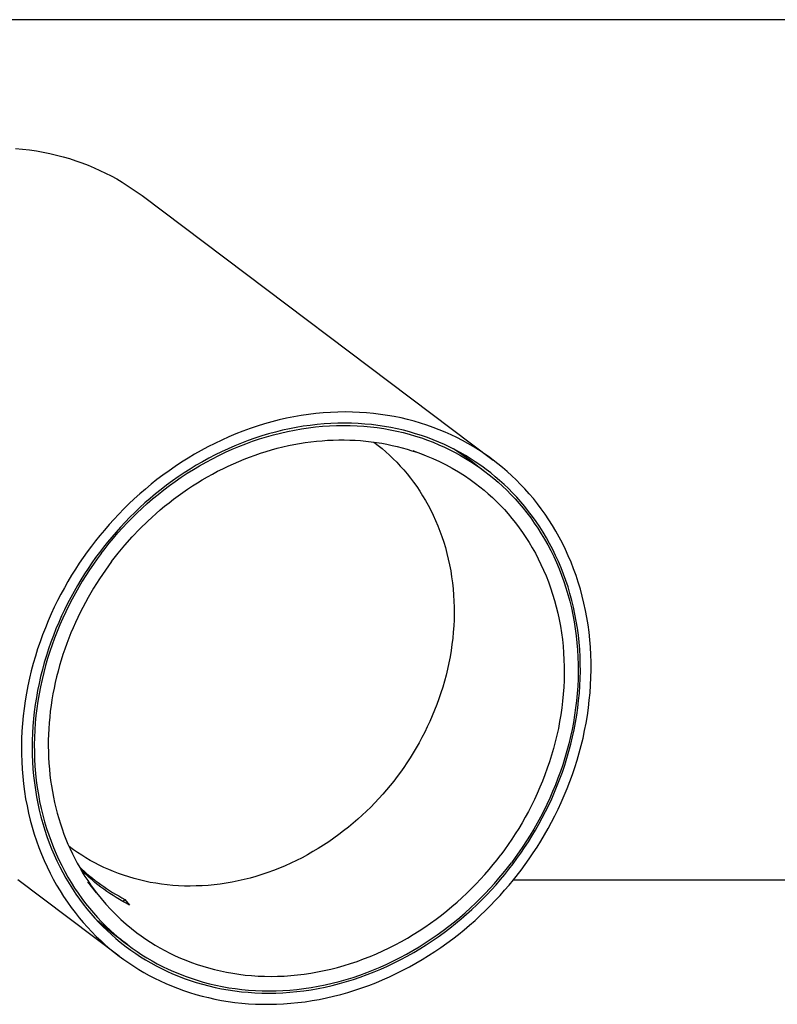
# Model space of a CAD drawing. Extents: x 0 to 534, y 0 to 292.
# Tile 8 of 15: x 172 to 237, y 8 to 92. Entities that reach past the tile are written whole.
import ezdxf

# ---------------------------------------------------------------- set-up
doc = ezdxf.new("R2010")
doc.units = 0
doc.header["$MEASUREMENT"] = 0
doc.layers.add('MAKE2D$VISIBILE$CURVE', color=7, linetype='CONTINUOUS')

msp = doc.modelspace()

# ---------------------------------------------------------------- linework, layer by layer
at = {"layer": 'MAKE2D$VISIBILE$CURVE', "color": 7}
for p, q in [((332.2, 92.312), (2.2, 92.312)), ((171.656, 81.333), (172.256, 81.277)), ((172.256, 81.277), (172.849, 81.204)), ((172.849, 81.204), (173.436, 81.117)), ((173.436, 81.117), (174.016, 81.013)), ((174.016, 81.013), (174.589, 80.895)), ((174.589, 80.895), (175.154, 80.763)), ((175.154, 80.763), (175.71, 80.616)), ((175.71, 80.616), (176.258, 80.455)), ((176.258, 80.455), (176.797, 80.281)), ((176.797, 80.281), (177.326, 80.093)), ((177.326, 80.093), (177.845, 79.893)), ((177.845, 79.893), (178.355, 79.681)), ((178.355, 79.681), (178.854, 79.457)), ((178.854, 79.457), (179.343, 79.222)), ((179.343, 79.222), (179.821, 78.976)), ((179.821, 78.976), (180.288, 78.719)), ((180.288, 78.719), (180.744, 78.453)), ((180.744, 78.453), (181.189, 78.177)), ((181.189, 78.177), (181.622, 77.892)), ((181.622, 77.892), (182.045, 77.599)), ((182.045, 77.599), (182.455, 77.297)), ((182.455, 77.297), (212.404, 54.729)), ((199.157, 58.828), (198.535, 58.803)), ((199.775, 58.837), (199.157, 58.828)), ((200.39, 58.83), (199.775, 58.837)), ((201, 58.805), (200.39, 58.83)), ((193.521, 57.995), (192.899, 57.819)), ((194.146, 58.154), (193.521, 57.995)), ((194.773, 58.297), (194.146, 58.154)), ((195.401, 58.423), (194.773, 58.297)), ((196.029, 58.533), (195.401, 58.423)), ((196.658, 58.625), (196.029, 58.533)), ((197.285, 58.701), (196.658, 58.625)), ((197.911, 58.761), (197.285, 58.701)), ((198.535, 58.803), (197.911, 58.761)), ((201.605, 58.765), (201, 58.805)), ((202.204, 58.709), (201.605, 58.765)), ((202.798, 58.636), (202.204, 58.709)), ((203.385, 58.548), (202.798, 58.636)), ((203.965, 58.445), (203.385, 58.548)), ((204.538, 58.327), (203.965, 58.445)), ((205.103, 58.195), (204.538, 58.327)), ((205.659, 58.048), (205.103, 58.195)), ((206.207, 57.887), (205.659, 58.048)), ((191.051, 57.198), (190.444, 56.96)), ((191.663, 57.42), (191.051, 57.198)), ((192.279, 57.628), (191.663, 57.42)), ((192.899, 57.819), (192.279, 57.628)), ((194.426, 57.272), (193.837, 57.127)), ((194.251, 57.04), (194.849, 57.177)), ((195.017, 57.402), (194.426, 57.272)), ((194.849, 57.177), (195.449, 57.297)), ((195.609, 57.516), (195.017, 57.402)), ((195.449, 57.297), (196.049, 57.402)), ((196.2, 57.615), (195.609, 57.516)), ((196.049, 57.402), (196.649, 57.491)), ((196.792, 57.698), (196.2, 57.615)), ((196.649, 57.491), (197.248, 57.563)), ((197.383, 57.766), (196.792, 57.698)), ((197.248, 57.563), (197.845, 57.62)), ((197.972, 57.819), (197.383, 57.766)), ((197.845, 57.62), (198.441, 57.66)), ((198.56, 57.856), (197.972, 57.819)), ((198.441, 57.66), (199.035, 57.684)), ((199.144, 57.877), (198.56, 57.856)), ((199.035, 57.684), (199.625, 57.693)), ((199.726, 57.884), (199.144, 57.877)), ((199.625, 57.693), (200.212, 57.686)), ((200.305, 57.874), (199.726, 57.884)), ((200.212, 57.686), (200.794, 57.662)), ((200.879, 57.85), (200.305, 57.874)), ((200.794, 57.662), (201.372, 57.624)), ((201.448, 57.811), (200.879, 57.85)), ((201.372, 57.624), (201.944, 57.57)), ((202.013, 57.757), (201.448, 57.811)), ((201.944, 57.57), (202.511, 57.501)), ((202.572, 57.688), (202.013, 57.757)), ((202.511, 57.501), (203.071, 57.417)), ((203.124, 57.606), (202.572, 57.688)), ((203.071, 57.417), (203.625, 57.319)), ((203.671, 57.509), (203.124, 57.606)), ((203.625, 57.319), (204.172, 57.206)), ((204.21, 57.398), (203.671, 57.509)), ((204.172, 57.206), (204.711, 57.079)), ((204.743, 57.274), (204.21, 57.398)), ((205.267, 57.136), (204.743, 57.274)), ((205.784, 56.986), (205.267, 57.136)), ((206.745, 57.713), (206.207, 57.887)), ((207.275, 57.525), (206.745, 57.713)), ((207.794, 57.325), (207.275, 57.525)), ((208.304, 57.113), (207.794, 57.325)), ((189.247, 56.439), (188.657, 56.158)), ((189.842, 56.707), (189.247, 56.439)), ((190.444, 56.96), (189.842, 56.707)), ((191.505, 56.399), (190.932, 56.181)), ((191.296, 56.127), (191.88, 56.34)), ((192.083, 56.603), (191.505, 56.399)), ((191.88, 56.34), (192.468, 56.538)), ((192.665, 56.792), (192.083, 56.603)), ((192.468, 56.538), (193.06, 56.721)), ((193.25, 56.967), (192.665, 56.792)), ((193.06, 56.721), (193.654, 56.888)), ((193.837, 57.127), (193.25, 56.967)), ((193.654, 56.888), (194.251, 57.04)), ((196.848, 56.288), (197.327, 56.343)), ((197.327, 56.343), (197.804, 56.386)), ((197.804, 56.386), (198.28, 56.419)), ((198.28, 56.419), (198.755, 56.441)), ((198.755, 56.441), (199.227, 56.452)), ((199.227, 56.452), (199.697, 56.452)), ((199.697, 56.452), (200.165, 56.442)), ((200.165, 56.442), (200.629, 56.421)), ((200.629, 56.421), (201.091, 56.39)), ((201.091, 56.39), (201.549, 56.348)), ((201.549, 56.348), (202.003, 56.297)), ((202.003, 56.297), (202.453, 56.235)), ((204.711, 57.079), (205.242, 56.939)), ((205.242, 56.939), (205.765, 56.786)), ((205.765, 56.786), (206.28, 56.619)), ((206.292, 56.823), (205.784, 56.986)), ((206.28, 56.619), (206.785, 56.44)), ((206.792, 56.649), (206.292, 56.823)), ((206.785, 56.44), (207.281, 56.249)), ((207.283, 56.462), (206.792, 56.649)), ((207.764, 56.264), (207.283, 56.462)), ((208.803, 56.889), (208.304, 57.113)), ((209.292, 56.654), (208.803, 56.889)), ((209.77, 56.408), (209.292, 56.654)), ((210.237, 56.151), (209.77, 56.408)), ((187.5, 55.554), (186.933, 55.233)), ((188.075, 55.863), (187.5, 55.554)), ((188.657, 56.158), (188.075, 55.863)), ((189.799, 55.704), (189.241, 55.446)), ((189.573, 55.404), (190.142, 55.659)), ((190.363, 55.949), (189.799, 55.704)), ((190.142, 55.659), (190.716, 55.9)), ((190.932, 56.181), (190.363, 55.949)), ((190.716, 55.9), (191.296, 56.127)), ((192.555, 55.319), (193.027, 55.469)), ((193.027, 55.469), (193.501, 55.608)), ((193.501, 55.608), (193.977, 55.737)), ((193.977, 55.737), (194.454, 55.856)), ((194.454, 55.856), (194.932, 55.964)), ((194.932, 55.964), (195.411, 56.061)), ((195.411, 56.061), (195.89, 56.148)), ((195.89, 56.148), (196.369, 56.223)), ((196.369, 56.223), (196.848, 56.288)), ((202.22, 56.268), (202.596, 55.978)), ((202.453, 56.235), (202.898, 56.164)), ((202.596, 55.978), (202.921, 55.713)), ((202.898, 56.164), (203.34, 56.082)), ((202.921, 55.713), (203.241, 55.438)), ((203.34, 56.082), (203.776, 55.991)), ((203.776, 55.991), (204.207, 55.891)), ((204.207, 55.891), (204.633, 55.781)), ((204.633, 55.781), (205.053, 55.663)), ((205.053, 55.663), (205.468, 55.536)), ((205.468, 55.536), (205.877, 55.4)), ((205.56, 55.547), (206.676, 55.103)), ((207.281, 56.249), (207.767, 56.047)), ((208.236, 56.056), (207.764, 56.264)), ((207.767, 56.047), (208.244, 55.833)), ((208.699, 55.836), (208.236, 56.056)), ((208.244, 55.833), (208.71, 55.608)), ((209.152, 55.607), (208.699, 55.836)), ((208.71, 55.608), (209.167, 55.373)), ((210.484, 54.674), (209.004, 55.683)), ((209.594, 55.368), (209.152, 55.607)), ((210.693, 55.885), (210.237, 56.151)), ((211.138, 55.609), (210.693, 55.885)), ((211.571, 55.324), (211.138, 55.609)), ((186.375, 54.9), (185.825, 54.554)), ((186.933, 55.233), (186.375, 54.9)), ((188.144, 54.891), (187.605, 54.595)), ((187.906, 54.559), (188.455, 54.853)), ((188.689, 55.174), (188.144, 54.891)), ((188.455, 54.853), (189.01, 55.135)), ((189.241, 55.446), (188.689, 55.174)), ((189.01, 55.135), (189.573, 55.404)), ((190.239, 54.423), (190.695, 54.622)), ((190.695, 54.622), (191.156, 54.811)), ((191.156, 54.811), (191.619, 54.99)), ((191.619, 54.99), (192.086, 55.16)), ((192.086, 55.16), (192.555, 55.319)), ((203.241, 55.438), (203.557, 55.151)), ((203.557, 55.151), (203.869, 54.854)), ((203.869, 54.854), (204.175, 54.545)), ((205.877, 55.4), (206.279, 55.256)), ((206.279, 55.256), (206.676, 55.103)), ((206.676, 55.103), (207.258, 54.86)), ((207.258, 54.86), (207.826, 54.6)), ((209.167, 55.373), (209.613, 55.128)), ((210.027, 55.119), (209.594, 55.368)), ((209.613, 55.128), (210.048, 54.874)), ((210.449, 54.862), (210.027, 55.119)), ((210.048, 54.874), (210.473, 54.611)), ((210.861, 54.597), (210.449, 54.862)), ((211.074, 54.211), (210.484, 54.674)), ((210.484, 54.674), (211.682, 53.771)), ((211.994, 55.031), (211.571, 55.324)), ((212.404, 54.729), (211.994, 55.031)), ((212.807, 54.418), (212.404, 54.729)), ((184.754, 53.83), (184.234, 53.452)), ((185.285, 54.198), (184.754, 53.83)), ((185.825, 54.554), (185.285, 54.198)), ((186.552, 53.969), (186.038, 53.639)), ((186.307, 53.604), (186.831, 53.934)), ((187.075, 54.287), (186.552, 53.969)), ((186.831, 53.934), (187.365, 54.252)), ((187.605, 54.595), (187.075, 54.287)), ((187.365, 54.252), (187.906, 54.559)), ((188.454, 53.54), (188.893, 53.774)), ((188.893, 53.774), (189.337, 53.999)), ((189.337, 53.999), (189.786, 54.216)), ((189.786, 54.216), (190.239, 54.423)), ((204.175, 54.545), (204.475, 54.226)), ((204.475, 54.226), (204.769, 53.896)), ((204.769, 53.896), (205.057, 53.555)), ((207.826, 54.6), (208.378, 54.324)), ((208.378, 54.324), (208.915, 54.033)), ((208.915, 54.033), (209.436, 53.727)), ((210.473, 54.611), (210.887, 54.339)), ((211.262, 54.323), (210.861, 54.597)), ((210.887, 54.339), (211.29, 54.059)), ((211.535, 54.129), (211.262, 54.323)), ((211.29, 54.059), (211.682, 53.771)), ((211.802, 53.931), (211.535, 54.129)), ((211.682, 53.771), (212.067, 53.473)), ((212.19, 53.631), (211.802, 53.931)), ((213.205, 54.093), (212.807, 54.418)), ((213.599, 53.754), (213.205, 54.093)), ((183.723, 53.064), (183.223, 52.667)), ((184.234, 53.452), (183.723, 53.064)), ((185.035, 52.95), (184.548, 52.592)), ((185.532, 53.3), (185.035, 52.95)), ((185.284, 52.912), (185.791, 53.263)), ((186.038, 53.639), (185.532, 53.3)), ((185.791, 53.263), (186.307, 53.604)), ((187.168, 52.789), (187.591, 53.047)), ((187.591, 53.047), (188.02, 53.298)), ((188.02, 53.298), (188.454, 53.54)), ((205.057, 53.555), (205.337, 53.204)), ((205.337, 53.204), (205.611, 52.841)), ((209.436, 53.727), (209.94, 53.408)), ((209.94, 53.408), (210.428, 53.076)), ((210.428, 53.076), (210.9, 52.733)), ((212.067, 53.473), (212.447, 53.163)), ((212.573, 53.318), (212.19, 53.631)), ((212.447, 53.163), (212.823, 52.84)), ((212.952, 52.992), (212.573, 53.318)), ((213.325, 52.654), (212.952, 52.992)), ((213.987, 53.403), (213.599, 53.754)), ((214.368, 53.038), (213.987, 53.403)), ((214.744, 52.659), (214.368, 53.038)), ((182.735, 52.262), (182.257, 51.848)), ((183.223, 52.667), (182.735, 52.262)), ((184.07, 52.224), (183.602, 51.848)), ((183.823, 51.802), (184.3, 52.181)), ((184.548, 52.592), (184.07, 52.224)), ((184.3, 52.181), (184.787, 52.551)), ((184.787, 52.551), (185.284, 52.912)), ((185.934, 51.971), (186.339, 52.251)), ((186.339, 52.251), (186.751, 52.524)), ((186.751, 52.524), (187.168, 52.789)), ((205.611, 52.841), (205.877, 52.469)), ((205.877, 52.469), (206.134, 52.086)), ((210.9, 52.733), (211.265, 52.45)), ((211.265, 52.45), (211.625, 52.156)), ((211.625, 52.156), (211.982, 51.85)), ((212.823, 52.84), (213.193, 52.504)), ((213.193, 52.504), (213.557, 52.156)), ((213.693, 52.303), (213.325, 52.654)), ((213.557, 52.156), (213.916, 51.795)), ((214.054, 51.939), (213.693, 52.303)), ((215.112, 52.268), (214.744, 52.659)), ((215.473, 51.863), (215.112, 52.268)), ((181.791, 51.426), (181.336, 50.997)), ((182.257, 51.848), (181.791, 51.426)), ((183.144, 51.464), (182.696, 51.072)), ((182.9, 51.02), (183.356, 51.415)), ((183.602, 51.848), (183.144, 51.464)), ((183.356, 51.415), (183.823, 51.802)), ((184.757, 51.093), (185.142, 51.392)), ((185.142, 51.392), (185.535, 51.685)), ((185.535, 51.685), (185.934, 51.971)), ((206.134, 52.086), (206.383, 51.693)), ((206.383, 51.693), (206.623, 51.29)), ((206.623, 51.29), (206.854, 50.877)), ((211.982, 51.85), (212.333, 51.531)), ((212.333, 51.531), (212.679, 51.201)), ((213.916, 51.795), (214.267, 51.421)), ((214.408, 51.562), (214.054, 51.939)), ((214.267, 51.421), (214.612, 51.034)), ((214.755, 51.172), (214.408, 51.562)), ((215.826, 51.445), (215.473, 51.863)), ((216.17, 51.013), (215.826, 51.445)), ((180.893, 50.562), (180.461, 50.121)), ((181.336, 50.997), (180.893, 50.562)), ((182.259, 50.674), (181.833, 50.269)), ((182.02, 50.208), (182.455, 50.617)), ((182.696, 51.072), (182.259, 50.674)), ((182.455, 50.617), (182.9, 51.02)), ((183.642, 50.163), (184.006, 50.478)), ((184.006, 50.478), (184.378, 50.789)), ((184.378, 50.789), (184.757, 51.093)), ((206.854, 50.877), (207.075, 50.455)), ((207.075, 50.455), (207.286, 50.024)), ((212.679, 51.201), (213.019, 50.858)), ((213.019, 50.858), (213.352, 50.503)), ((213.352, 50.503), (213.679, 50.137)), ((214.612, 51.034), (214.949, 50.635)), ((215.095, 50.77), (214.755, 51.172)), ((214.949, 50.635), (215.278, 50.223)), ((215.427, 50.355), (215.095, 50.77)), ((216.506, 50.569), (216.17, 51.013)), ((216.832, 50.112), (216.506, 50.569)), ((180.042, 49.674), (179.635, 49.223)), ((180.461, 50.121), (180.042, 49.674)), ((181.417, 49.858), (181.013, 49.442)), ((181.186, 49.371), (181.597, 49.793)), ((181.833, 50.269), (181.417, 49.858)), ((181.597, 49.793), (182.02, 50.208)), ((182.934, 49.517), (183.284, 49.842)), ((183.284, 49.842), (183.642, 50.163)), ((207.286, 50.024), (207.487, 49.584)), ((207.487, 49.584), (207.677, 49.135)), ((213.679, 50.137), (213.999, 49.758)), ((213.999, 49.758), (214.311, 49.367)), ((215.278, 50.223), (215.598, 49.799)), ((215.749, 49.928), (215.427, 50.355)), ((215.598, 49.799), (215.909, 49.363)), ((216.063, 49.488), (215.749, 49.928)), ((217.148, 49.642), (216.832, 50.112)), ((217.453, 49.16), (217.148, 49.642)), ((179.24, 48.767), (178.857, 48.307)), ((179.635, 49.223), (179.24, 48.767)), ((180.619, 49.021), (180.237, 48.595)), ((180.397, 48.514), (180.785, 48.945)), ((181.013, 49.442), (180.619, 49.021)), ((180.785, 48.945), (181.186, 49.371)), ((181.61, 48.176), (182.257, 48.854)), ((182.257, 48.854), (182.934, 49.517)), ((207.677, 49.135), (207.856, 48.678)), ((214.311, 49.367), (214.614, 48.965)), ((214.614, 48.965), (214.91, 48.551)), ((215.909, 49.363), (216.211, 48.914)), ((216.367, 49.036), (216.063, 49.488)), ((216.211, 48.914), (216.503, 48.454)), ((216.661, 48.572), (216.367, 49.036)), ((217.748, 48.666), (217.453, 49.16)), ((178.857, 48.307), (178.486, 47.843)), ((179.866, 48.165), (179.506, 47.732)), ((179.654, 47.639), (180.019, 48.078)), ((180.237, 48.595), (179.866, 48.165)), ((180.019, 48.078), (180.397, 48.514)), ((180.995, 47.485), (181.61, 48.176)), ((207.856, 48.678), (208.024, 48.212)), ((208.024, 48.212), (208.18, 47.74)), ((214.91, 48.551), (215.196, 48.126)), ((215.196, 48.126), (215.473, 47.689)), ((216.503, 48.454), (216.784, 47.982)), ((216.944, 48.096), (216.661, 48.572)), ((216.784, 47.982), (217.054, 47.499)), ((217.217, 47.609), (216.944, 48.096)), ((218.031, 48.159), (217.748, 48.666)), ((218.302, 47.642), (218.031, 48.159)), ((178.128, 47.377), (177.778, 46.904)), ((178.486, 47.843), (178.128, 47.377)), ((179.157, 47.295), (178.819, 46.856)), ((178.958, 46.752), (179.3, 47.197)), ((179.506, 47.732), (179.157, 47.295)), ((179.3, 47.197), (179.654, 47.639)), ((180.41, 46.784), (180.995, 47.485)), ((208.18, 47.74), (208.324, 47.26)), ((208.324, 47.26), (208.456, 46.774)), ((215.473, 47.689), (215.739, 47.241)), ((215.739, 47.241), (215.996, 46.783)), ((217.054, 47.499), (217.313, 47.004)), ((217.478, 47.11), (217.217, 47.609)), ((217.727, 46.601), (217.478, 47.11)), ((218.561, 47.112), (218.302, 47.642)), ((218.808, 46.572), (218.561, 47.112)), ((177.435, 46.42), (177.098, 45.925)), ((177.778, 46.904), (177.435, 46.42)), ((178.49, 46.41), (178.167, 45.955)), ((178.624, 46.3), (178.296, 45.838)), ((178.819, 46.856), (178.49, 46.41)), ((178.958, 46.752), (178.624, 46.3)), ((179.857, 46.074), (180.41, 46.784)), ((208.456, 46.774), (208.575, 46.281)), ((208.575, 46.281), (208.682, 45.783)), ((215.996, 46.783), (216.241, 46.314)), ((216.241, 46.314), (216.476, 45.834)), ((217.313, 47.004), (217.56, 46.499)), ((217.56, 46.499), (217.796, 45.983)), ((217.964, 46.081), (217.727, 46.601)), ((219.041, 46.021), (218.808, 46.572)), ((176.769, 45.419), (176.447, 44.904)), ((177.098, 45.925), (176.769, 45.419)), ((177.849, 45.489), (177.538, 45.014)), ((178.167, 45.955), (177.849, 45.489)), ((178.296, 45.838), (177.975, 45.365)), ((179.857, 46.074), (179.327, 45.347)), ((208.682, 45.783), (208.777, 45.279)), ((216.476, 45.834), (216.699, 45.345)), ((217.796, 45.983), (218.018, 45.457)), ((218.189, 45.551), (217.964, 46.081)), ((218.018, 45.457), (218.228, 44.922)), ((218.4, 45.012), (218.189, 45.551)), ((219.26, 45.461), (219.041, 46.021)), ((219.466, 44.89), (219.26, 45.461)), ((176.447, 44.904), (176.133, 44.377)), ((177.538, 45.014), (177.235, 44.529)), ((177.66, 44.883), (177.353, 44.39)), ((177.975, 45.365), (177.66, 44.883)), ((178.814, 44.591), (178.319, 43.809)), ((179.327, 45.347), (178.814, 44.591)), ((208.777, 45.279), (208.858, 44.77)), ((208.858, 44.77), (208.927, 44.257)), ((216.699, 45.345), (216.91, 44.846)), ((216.91, 44.846), (217.109, 44.338)), ((218.228, 44.922), (218.424, 44.377)), ((218.598, 44.463), (218.4, 45.012)), ((219.657, 44.31), (219.466, 44.89)), ((175.828, 43.841), (175.532, 43.295)), ((176.133, 44.377), (175.828, 43.841)), ((176.938, 44.034), (176.65, 43.531)), ((177.053, 43.888), (176.762, 43.376)), ((177.235, 44.529), (176.938, 44.034)), ((177.353, 44.39), (177.053, 43.888)), ((178.319, 43.809), (177.846, 43)), ((208.927, 44.257), (208.982, 43.74)), ((208.982, 43.74), (209.024, 43.219)), ((217.109, 44.338), (217.295, 43.822)), ((217.295, 43.822), (217.469, 43.297)), ((218.424, 44.377), (218.607, 43.824)), ((218.782, 43.905), (218.598, 44.463)), ((218.607, 43.824), (218.776, 43.262)), ((218.952, 43.339), (218.782, 43.905)), ((219.834, 43.722), (219.657, 44.31)), ((219.996, 43.125), (219.834, 43.722)), ((175.532, 43.295), (175.245, 42.74)), ((176.369, 43.018), (176.098, 42.497)), ((176.479, 42.855), (176.206, 42.325)), ((176.65, 43.531), (176.369, 43.018)), ((176.762, 43.376), (176.479, 42.855)), ((177.846, 43), (177.395, 42.167)), ((209.024, 43.219), (209.053, 42.696)), ((217.469, 43.297), (217.629, 42.764)), ((218.776, 43.262), (218.93, 42.692)), ((219.108, 42.764), (218.952, 43.339)), ((220.143, 42.521), (219.996, 43.125)), ((174.968, 42.176), (174.702, 41.602)), ((175.245, 42.74), (174.968, 42.176)), ((176.098, 42.497), (175.835, 41.967)), ((176.206, 42.325), (175.941, 41.786)), ((177.395, 42.167), (177.179, 41.741)), ((209.053, 42.696), (209.069, 42.171)), ((209.069, 42.171), (209.071, 41.643)), ((217.629, 42.764), (217.775, 42.223)), ((217.775, 42.223), (217.908, 41.676)), ((218.93, 42.692), (219.07, 42.115)), ((219.07, 42.115), (219.196, 41.531)), ((219.249, 42.183), (219.108, 42.764)), ((219.375, 41.594), (219.249, 42.183)), ((220.274, 41.909), (220.143, 42.521)), ((174.702, 41.602), (174.447, 41.02)), ((175.582, 41.429), (175.339, 40.883)), ((175.687, 41.238), (175.444, 40.683)), ((175.835, 41.967), (175.582, 41.429)), ((175.941, 41.786), (175.687, 41.238)), ((176.97, 41.309), (176.767, 40.871)), ((177.179, 41.741), (176.97, 41.309)), ((209.071, 41.643), (209.06, 41.115)), ((217.908, 41.676), (218.027, 41.122)), ((219.196, 41.531), (219.306, 40.941)), ((219.487, 40.999), (219.375, 41.594)), ((220.39, 41.291), (220.274, 41.909)), ((220.49, 40.667), (220.39, 41.291)), ((174.203, 40.431), (173.971, 39.833)), ((174.447, 41.02), (174.203, 40.431)), ((175.107, 40.329), (174.885, 39.768)), ((175.339, 40.883), (175.107, 40.329)), ((175.444, 40.683), (175.211, 40.12)), ((176.571, 40.429), (176.383, 39.98)), ((176.767, 40.871), (176.571, 40.429)), ((209.036, 40.586), (208.999, 40.056)), ((209.06, 41.115), (209.036, 40.586)), ((218.027, 41.122), (218.132, 40.562)), ((218.132, 40.562), (218.222, 39.997)), ((219.306, 40.941), (219.402, 40.345)), ((219.402, 40.345), (219.482, 39.744)), ((219.583, 40.399), (219.487, 40.999)), ((219.664, 39.793), (219.583, 40.399)), ((220.574, 40.037), (220.49, 40.667)), ((173.971, 39.833), (173.751, 39.228)), ((174.885, 39.768), (174.674, 39.201)), ((174.989, 39.549), (174.779, 38.972)), ((175.211, 40.12), (174.989, 39.549)), ((176.202, 39.527), (176.028, 39.069)), ((176.383, 39.98), (176.202, 39.527)), ((208.949, 39.527), (208.886, 38.999)), ((208.999, 40.056), (208.949, 39.527)), ((218.222, 39.997), (218.299, 39.427)), ((219.482, 39.744), (219.546, 39.139)), ((219.729, 39.183), (219.664, 39.793)), ((220.642, 39.403), (220.574, 40.037)), ((173.751, 39.228), (173.544, 38.617)), ((174.674, 39.201), (174.475, 38.627)), ((174.779, 38.972), (174.582, 38.388)), ((176.028, 39.069), (175.863, 38.607)), ((208.886, 38.999), (208.81, 38.472)), ((218.299, 39.427), (218.36, 38.852)), ((218.36, 38.852), (218.407, 38.274)), ((219.546, 39.139), (219.596, 38.529)), ((219.779, 38.568), (219.729, 39.183)), ((220.693, 38.764), (220.642, 39.403)), ((220.729, 38.123), (220.693, 38.764)), ((173.35, 37.999), (173.17, 37.376)), ((173.544, 38.617), (173.35, 37.999)), ((174.288, 38.047), (174.113, 37.462)), ((174.475, 38.627), (174.288, 38.047)), ((174.582, 38.388), (174.397, 37.798)), ((175.706, 38.14), (175.557, 37.669)), ((175.863, 38.607), (175.706, 38.14)), ((208.722, 37.947), (208.622, 37.425)), ((208.81, 38.472), (208.722, 37.947)), ((218.407, 38.274), (218.439, 37.693)), ((219.596, 38.529), (219.63, 37.916)), ((219.63, 37.916), (219.648, 37.301)), ((219.813, 37.951), (219.779, 38.568)), ((219.831, 37.33), (219.813, 37.951)), ((220.748, 37.478), (220.729, 38.123)), ((173.17, 37.376), (173.003, 36.747)), ((174.113, 37.462), (173.951, 36.872)), ((174.224, 37.203), (174.065, 36.603)), ((174.397, 37.798), (174.224, 37.203)), ((175.417, 37.195), (175.285, 36.717)), ((175.557, 37.669), (175.417, 37.195)), ((208.622, 37.425), (208.509, 36.905)), ((218.439, 37.693), (218.456, 37.109)), ((218.456, 37.109), (218.459, 36.523)), ((219.648, 37.301), (219.651, 36.683)), ((219.834, 36.708), (219.831, 37.33)), ((220.751, 36.831), (220.748, 37.478)), ((173.003, 36.747), (172.85, 36.114)), ((173.802, 36.277), (173.666, 35.678)), ((173.951, 36.872), (173.802, 36.277)), ((174.065, 36.603), (173.919, 35.998)), ((175.163, 36.236), (175.05, 35.752)), ((175.285, 36.717), (175.163, 36.236)), ((208.385, 36.389), (208.249, 35.876)), ((208.509, 36.905), (208.385, 36.389)), ((218.459, 36.523), (218.447, 35.936)), ((219.651, 36.683), (219.638, 36.064)), ((219.821, 36.084), (219.834, 36.708)), ((220.708, 35.533), (220.738, 36.182)), ((220.738, 36.182), (220.751, 36.831)), ((172.712, 35.476), (172.589, 34.835)), ((172.85, 36.114), (172.712, 35.476)), ((173.666, 35.678), (173.544, 35.076)), ((173.788, 35.39), (173.67, 34.777)), ((173.919, 35.998), (173.788, 35.39)), ((175.05, 35.752), (174.946, 35.265)), ((208.102, 35.368), (207.944, 34.864)), ((208.249, 35.876), (208.102, 35.368)), ((218.42, 35.348), (218.379, 34.759)), ((218.447, 35.936), (218.42, 35.348)), ((219.61, 35.444), (219.566, 34.824)), ((219.638, 36.064), (219.61, 35.444)), ((219.749, 34.834), (219.793, 35.459)), ((219.793, 35.459), (219.821, 36.084)), ((220.663, 34.884), (220.708, 35.533)), ((172.589, 34.835), (172.481, 34.191)), ((173.435, 34.471), (173.34, 33.863)), ((173.544, 35.076), (173.435, 34.471)), ((173.67, 34.777), (173.567, 34.163)), ((174.852, 34.776), (174.767, 34.285)), ((174.946, 35.265), (174.852, 34.776)), ((207.944, 34.864), (207.775, 34.366)), ((218.379, 34.759), (218.323, 34.171)), ((219.566, 34.824), (219.508, 34.204)), ((219.69, 34.209), (219.749, 34.834)), ((220.601, 34.234), (220.663, 34.884)), ((172.481, 34.191), (172.388, 33.545)), ((173.34, 33.863), (173.26, 33.253)), ((173.567, 34.163), (173.478, 33.546)), ((174.693, 33.793), (174.628, 33.299)), ((174.767, 34.285), (174.693, 33.793)), ((207.596, 33.873), (207.407, 33.386)), ((207.775, 34.366), (207.596, 33.873)), ((218.323, 34.171), (218.253, 33.584)), ((219.508, 34.204), (219.434, 33.585)), ((219.616, 33.586), (219.69, 34.209)), ((220.524, 33.586), (220.601, 34.234)), ((172.311, 32.897), (172.25, 32.247)), ((172.388, 33.545), (172.311, 32.897)), ((173.26, 33.253), (173.194, 32.642)), ((173.405, 32.927), (173.346, 32.307)), ((173.478, 33.546), (173.405, 32.927)), ((174.573, 32.805), (174.528, 32.31)), ((174.628, 33.299), (174.573, 32.805)), ((207.208, 32.905), (207, 32.431)), ((207.407, 33.386), (207.208, 32.905)), ((218.169, 32.999), (218.071, 32.416)), ((218.253, 33.584), (218.169, 32.999)), ((219.346, 32.968), (219.242, 32.354)), ((219.434, 33.585), (219.346, 32.968)), ((219.422, 32.344), (219.526, 32.964)), ((219.526, 32.964), (219.616, 33.586)), ((220.323, 32.296), (220.431, 32.94)), ((220.431, 32.94), (220.524, 33.586)), ((172.25, 32.247), (172.204, 31.598)), ((173.143, 32.031), (173.106, 31.419)), ((173.194, 32.642), (173.143, 32.031)), ((173.346, 32.307), (173.302, 31.687)), ((174.528, 32.31), (174.494, 31.814)), ((206.783, 31.964), (206.557, 31.504)), ((207, 32.431), (206.783, 31.964)), ((218.071, 32.416), (217.96, 31.835)), ((219.242, 32.354), (219.125, 31.742)), ((219.304, 31.727), (219.422, 32.344)), ((220.2, 31.655), (220.323, 32.296)), ((172.204, 31.598), (172.175, 30.949)), ((173.106, 31.419), (173.084, 30.808)), ((173.302, 31.687), (173.274, 31.067)), ((174.47, 31.319), (174.456, 30.824)), ((174.494, 31.814), (174.47, 31.319)), ((206.557, 31.504), (206.324, 31.051)), ((217.835, 31.258), (217.697, 30.684)), ((217.96, 31.835), (217.835, 31.258)), ((218.993, 31.133), (218.847, 30.528)), ((219.125, 31.742), (218.993, 31.133)), ((219.024, 30.504), (219.171, 31.114)), ((219.171, 31.114), (219.304, 31.727)), ((220.062, 31.017), (220.2, 31.655)), ((172.175, 30.949), (172.161, 30.3)), ((172.161, 30.3), (172.164, 29.653)), ((173.084, 30.808), (173.077, 30.197)), ((173.274, 31.067), (173.262, 30.448)), ((173.262, 30.448), (173.264, 29.83)), ((174.456, 30.824), (174.453, 30.33)), ((174.453, 30.33), (174.46, 29.837)), ((206.082, 30.606), (205.834, 30.169)), ((206.324, 31.051), (206.082, 30.606)), ((217.697, 30.684), (217.546, 30.115)), ((218.847, 30.528), (218.688, 29.928)), ((218.864, 29.899), (219.024, 30.504)), ((219.743, 29.755), (219.909, 30.384)), ((219.909, 30.384), (220.062, 31.017)), ((172.164, 29.653), (172.184, 29.008)), ((173.077, 30.197), (173.086, 29.589)), ((173.086, 29.589), (173.109, 28.982)), ((173.264, 29.83), (173.283, 29.215)), ((174.46, 29.837), (174.478, 29.346)), ((205.578, 29.74), (205.315, 29.32)), ((205.834, 30.169), (205.578, 29.74)), ((217.382, 29.55), (217.207, 28.991)), ((217.546, 30.115), (217.382, 29.55)), ((218.688, 29.928), (218.516, 29.333)), ((218.69, 29.299), (218.864, 29.899)), ((219.562, 29.132), (219.743, 29.755)), ((172.184, 29.008), (172.219, 28.367)), ((173.109, 28.982), (173.147, 28.379)), ((173.283, 29.215), (173.317, 28.602)), ((173.317, 28.602), (173.366, 27.993)), ((174.478, 29.346), (174.506, 28.857)), ((174.506, 28.857), (174.544, 28.37)), ((205.047, 28.908), (204.773, 28.504)), ((205.315, 29.32), (205.047, 28.908)), ((217.207, 28.991), (217.019, 28.437)), ((218.331, 28.743), (218.133, 28.159)), ((218.304, 28.116), (218.504, 28.705)), ((218.516, 29.333), (218.331, 28.743)), ((218.504, 28.705), (218.69, 29.299)), ((219.368, 28.514), (219.562, 29.132)), ((172.219, 28.367), (172.271, 27.728)), ((172.271, 27.728), (172.339, 27.094)), ((173.147, 28.379), (173.2, 27.779)), ((173.2, 27.779), (173.268, 27.182)), ((173.366, 27.993), (173.431, 27.387)), ((174.544, 28.37), (174.593, 27.885)), ((174.593, 27.885), (174.652, 27.403)), ((204.493, 28.11), (204.208, 27.724)), ((204.773, 28.504), (204.493, 28.11)), ((216.82, 27.889), (216.61, 27.348)), ((217.019, 28.437), (216.82, 27.889)), ((218.133, 28.159), (217.923, 27.582)), ((218.093, 27.534), (218.304, 28.116)), ((218.941, 27.298), (219.161, 27.903)), ((219.161, 27.903), (219.368, 28.514)), ((172.339, 27.094), (172.423, 26.464)), ((173.268, 27.182), (173.351, 26.591)), ((173.431, 27.387), (173.511, 26.786)), ((174.652, 27.403), (174.722, 26.925)), ((174.722, 26.925), (174.801, 26.45)), ((203.613, 26.966), (203.301, 26.591)), ((203.916, 27.344), (203.613, 26.966)), ((204.208, 27.724), (203.916, 27.344)), ((216.61, 27.348), (216.389, 26.814)), ((217.702, 27.011), (217.469, 26.448)), ((217.635, 26.392), (217.869, 26.959)), ((217.923, 27.582), (217.702, 27.011)), ((217.869, 26.959), (218.093, 27.534)), ((218.709, 26.7), (218.941, 27.298)), ((172.423, 26.464), (172.522, 25.84)), ((173.351, 26.591), (173.448, 26.004)), ((173.511, 26.786), (173.606, 26.19)), ((173.606, 26.19), (173.717, 25.6)), ((174.801, 26.45), (174.891, 25.98)), ((202.979, 26.22), (202.647, 25.852)), ((203.301, 26.591), (202.979, 26.22)), ((216.158, 26.287), (215.917, 25.768)), ((216.389, 26.814), (216.158, 26.287)), ((217.469, 26.448), (217.225, 25.893)), ((217.389, 25.832), (217.635, 26.392)), ((218.21, 25.529), (218.465, 26.111)), ((218.465, 26.111), (218.709, 26.7)), ((172.522, 25.84), (172.638, 25.222)), ((172.638, 25.222), (172.77, 24.61)), ((173.448, 26.004), (173.56, 25.423)), ((173.56, 25.423), (173.686, 24.848)), ((173.717, 25.6), (173.842, 25.016)), ((174.891, 25.98), (174.991, 25.513)), ((174.991, 25.513), (175.101, 25.051)), ((202.306, 25.488), (201.954, 25.128)), ((202.647, 25.852), (202.306, 25.488)), ((215.666, 25.257), (215.407, 24.754)), ((215.917, 25.768), (215.666, 25.257)), ((216.971, 25.345), (216.707, 24.806)), ((216.867, 24.737), (217.133, 25.28)), ((217.225, 25.893), (216.971, 25.345)), ((217.133, 25.28), (217.389, 25.832)), ((217.944, 24.956), (218.21, 25.529)), ((172.77, 24.61), (172.916, 24.006)), ((173.686, 24.848), (173.827, 24.28)), ((173.842, 25.016), (173.982, 24.439)), ((173.982, 24.439), (174.137, 23.869)), ((175.101, 25.051), (175.22, 24.594)), ((175.22, 24.594), (175.35, 24.142)), ((201.222, 24.424), (200.842, 24.08)), ((201.593, 24.773), (201.222, 24.424)), ((201.954, 25.128), (201.593, 24.773)), ((215.407, 24.754), (215.138, 24.259)), ((216.707, 24.806), (216.433, 24.276)), ((216.591, 24.203), (216.867, 24.737)), ((217.381, 23.836), (217.667, 24.391)), ((217.667, 24.391), (217.944, 24.956)), ((172.916, 24.006), (173.078, 23.409)), ((173.827, 24.28), (173.981, 23.719)), ((173.981, 23.719), (174.15, 23.166)), ((174.137, 23.869), (174.306, 23.307)), ((175.35, 24.142), (175.488, 23.695)), ((175.488, 23.695), (175.636, 23.254)), ((200.453, 23.743), (200.054, 23.412)), ((200.842, 24.08), (200.453, 23.743)), ((214.862, 23.774), (214.578, 23.297)), ((215.138, 24.259), (214.862, 23.774)), ((216.15, 23.755), (215.859, 23.243)), ((216.012, 23.162), (216.306, 23.678)), ((216.433, 24.276), (216.15, 23.755)), ((216.306, 23.678), (216.591, 24.203)), ((217.084, 23.29), (217.381, 23.836)), ((173.078, 23.409), (173.255, 22.821)), ((173.255, 22.821), (173.446, 22.241)), ((174.15, 23.166), (174.331, 22.621)), ((174.306, 23.307), (174.488, 22.754)), ((174.488, 22.754), (174.685, 22.209)), ((175.636, 23.254), (175.793, 22.819)), ((175.793, 22.819), (175.959, 22.39)), ((199.231, 22.772), (198.807, 22.464)), ((199.647, 23.089), (199.231, 22.772)), ((200.054, 23.412), (199.647, 23.089)), ((214.286, 22.83), (213.988, 22.372)), ((214.578, 23.297), (214.286, 22.83)), ((215.559, 22.741), (215.252, 22.248)), ((215.859, 23.243), (215.559, 22.741)), ((215.71, 22.655), (216.012, 23.162)), ((216.465, 22.227), (216.779, 22.754)), ((216.779, 22.754), (217.084, 23.29)), ((173.446, 22.241), (173.652, 21.67)), ((174.331, 22.621), (174.526, 22.084)), ((174.526, 22.084), (174.733, 21.556)), ((174.685, 22.209), (174.894, 21.674)), ((175.959, 22.39), (176.134, 21.968)), ((176.134, 21.968), (176.318, 21.553)), ((197.934, 21.874), (197.486, 21.592)), ((198.374, 22.165), (197.934, 21.874)), ((198.807, 22.464), (198.374, 22.165)), ((213.683, 21.924), (213.372, 21.486)), ((213.988, 22.372), (213.683, 21.924)), ((215.252, 22.248), (214.937, 21.766)), ((215.083, 21.673), (215.401, 22.159)), ((215.401, 22.159), (215.71, 22.655)), ((216.143, 21.712), (216.465, 22.227)), ((173.652, 21.67), (173.872, 21.11)), ((173.872, 21.11), (174.105, 20.559)), ((174.733, 21.556), (174.953, 21.038)), ((174.894, 21.674), (175.117, 21.148)), ((174.953, 21.038), (175.185, 20.529)), ((175.117, 21.148), (175.352, 20.632)), ((176.604, 21.486), (176.221, 21.768)), ((176.318, 21.553), (176.509, 21.144)), ((176.509, 21.144), (176.709, 20.742)), ((176.948, 21.247), (176.604, 21.486)), ((177.302, 21.014), (176.948, 21.247)), ((177.664, 20.79), (177.302, 21.014)), ((196.568, 21.059), (196.1, 20.807)), ((197.03, 21.321), (196.568, 21.059)), ((197.486, 21.592), (197.03, 21.321)), ((212.731, 20.635), (213.055, 21.057)), ((213.372, 21.486), (213.055, 21.057)), ((214.616, 21.293), (214.288, 20.831)), ((214.429, 20.731), (214.76, 21.196)), ((214.937, 21.766), (214.616, 21.293)), ((214.76, 21.196), (215.083, 21.673)), ((215.477, 20.711), (215.814, 21.206)), ((215.814, 21.206), (216.143, 21.712)), ((174.105, 20.559), (174.351, 20.019)), ((175.185, 20.529), (175.429, 20.031)), ((175.352, 20.632), (175.599, 20.127)), ((176.709, 20.742), (176.917, 20.348)), ((176.917, 20.348), (177.132, 19.961)), ((178.036, 20.572), (177.664, 20.79)), ((178.417, 20.363), (178.036, 20.572)), ((178.806, 20.163), (178.417, 20.363)), ((195.145, 20.337), (194.659, 20.12)), ((195.625, 20.567), (195.145, 20.337)), ((196.1, 20.807), (195.625, 20.567)), ((212.048, 19.798), (212.395, 20.215)), ((212.395, 20.215), (212.731, 20.635)), ((213.612, 19.934), (213.955, 20.379)), ((213.748, 19.826), (214.093, 20.275)), ((214.288, 20.831), (213.955, 20.379)), ((214.093, 20.275), (214.429, 20.731)), ((214.785, 19.754), (215.134, 20.227)), ((215.134, 20.227), (215.477, 20.711)), ((174.351, 20.019), (174.61, 19.489)), ((174.61, 19.489), (174.881, 18.972)), ((175.429, 20.031), (175.684, 19.543)), ((175.599, 20.127), (175.858, 19.632)), ((175.684, 19.543), (175.95, 19.065)), ((175.858, 19.632), (176.129, 19.149)), ((177.132, 19.961), (177.355, 19.582)), ((177.355, 19.582), (177.584, 19.211)), ((179.205, 19.971), (178.806, 20.163)), ((179.612, 19.788), (179.205, 19.971)), ((180.027, 19.615), (179.612, 19.788)), ((180.45, 19.452), (180.027, 19.615)), ((180.882, 19.3), (180.45, 19.452)), ((192.673, 19.369), (192.168, 19.213)), ((193.175, 19.538), (192.673, 19.369)), ((193.674, 19.72), (193.175, 19.538)), ((194.169, 19.914), (193.674, 19.72)), ((194.659, 20.12), (194.169, 19.914)), ((211.322, 18.976), (211.691, 19.385)), ((211.691, 19.385), (212.048, 19.798)), ((212.893, 19.053), (213.258, 19.492)), ((213.023, 18.938), (213.391, 19.381)), ((213.258, 19.492), (213.612, 19.934)), ((213.391, 19.381), (213.748, 19.826)), ((214.126, 18.912), (214.785, 19.754)), ((180.508, 12.402), (171.869, 18.912)), ((174.881, 18.972), (175.164, 18.465)), ((175.95, 19.065), (176.227, 18.599)), ((176.129, 19.149), (176.41, 18.677)), ((176.227, 18.599), (176.514, 18.144)), ((176.41, 18.677), (176.701, 18.217)), ((177.584, 19.211), (177.821, 18.847)), ((177.821, 18.847), (178.064, 18.492)), ((178.57, 17.805), (177.836, 18.756)), ((178.064, 18.492), (178.314, 18.144)), ((181.321, 19.158), (180.882, 19.3)), ((181.767, 19.026), (181.321, 19.158)), ((182.221, 18.907), (181.767, 19.026)), ((182.681, 18.799), (182.221, 18.907)), ((183.148, 18.702), (182.681, 18.799)), ((183.621, 18.618), (183.148, 18.702)), ((184.099, 18.547), (183.621, 18.618)), ((184.583, 18.488), (184.099, 18.547)), ((185.072, 18.442), (184.583, 18.488)), ((188.593, 18.494), (188.082, 18.445)), ((189.104, 18.556), (188.593, 18.494)), ((189.616, 18.631), (189.104, 18.556)), ((190.129, 18.721), (189.616, 18.631)), ((190.64, 18.824), (190.129, 18.721)), ((191.151, 18.94), (190.64, 18.824)), ((191.661, 19.07), (191.151, 18.94)), ((192.168, 19.213), (191.661, 19.07)), ((210.551, 18.172), (210.942, 18.572)), ((210.942, 18.572), (211.322, 18.976)), ((212.127, 18.186), (212.516, 18.617)), ((212.251, 18.065), (212.643, 18.499)), ((212.516, 18.617), (212.893, 19.053)), ((212.643, 18.499), (213.023, 18.938)), ((212.772, 18.912), (212.772, 18.912)), ((213.757, 18.464), (214.126, 18.912)), ((214.126, 18.912), (332.2, 18.912)), ((175.164, 18.465), (175.459, 17.971)), ((175.459, 17.971), (175.764, 17.489)), ((176.514, 18.144), (176.81, 17.7)), ((176.701, 18.217), (177.003, 17.768)), ((176.81, 17.7), (177.116, 17.268)), ((177.003, 17.768), (177.314, 17.332)), ((178.314, 18.144), (178.57, 17.805)), ((178.57, 17.805), (178.964, 17.312)), ((185.565, 18.409), (185.072, 18.442)), ((186.062, 18.389), (185.565, 18.409)), ((186.563, 18.383), (186.062, 18.389)), ((187.067, 18.39), (186.563, 18.383)), ((187.574, 18.411), (187.067, 18.39)), ((188.082, 18.445), (187.574, 18.411)), ((209.738, 17.39), (210.15, 17.778)), ((210.15, 17.778), (210.551, 18.172)), ((211.315, 17.338), (211.727, 17.76)), ((211.727, 17.76), (212.127, 18.186)), ((211.847, 17.635), (212.251, 18.065)), ((212.983, 17.58), (213.376, 18.02)), ((213.376, 18.02), (213.757, 18.464)), ((175.764, 17.489), (176.08, 17.019)), ((176.08, 17.019), (176.406, 16.562)), ((177.116, 17.268), (177.431, 16.847)), ((177.314, 17.332), (177.635, 16.908)), ((177.431, 16.847), (177.754, 16.439)), ((177.635, 16.908), (177.963, 16.496)), ((178.964, 17.312), (179.37, 16.838)), ((179.37, 16.838), (179.788, 16.383)), ((180.837, 17.051), (180.988, 17.251)), ((180.988, 17.251), (181.37, 16.761)), ((208.883, 16.633), (209.316, 17.008)), ((209.316, 17.008), (209.738, 17.39)), ((210.458, 16.514), (210.892, 16.923)), ((210.892, 16.923), (211.315, 17.338)), ((211.006, 16.791), (211.432, 17.21)), ((211.432, 17.21), (211.847, 17.635)), ((212.164, 16.714), (212.579, 17.144)), ((212.579, 17.144), (212.983, 17.58)), ((176.406, 16.562), (176.742, 16.118)), ((176.742, 16.118), (177.086, 15.686)), ((177.754, 16.439), (178.084, 16.043)), ((177.963, 16.496), (178.3, 16.097)), ((178.084, 16.043), (178.423, 15.658)), ((178.3, 16.097), (178.645, 15.71)), ((179.788, 16.383), (180.216, 15.948)), ((207.988, 15.906), (208.44, 16.266)), ((208.44, 16.266), (208.883, 16.633)), ((209.556, 15.716), (210.012, 16.111)), ((209.66, 15.575), (210.12, 15.973)), ((210.012, 16.111), (210.458, 16.514)), ((210.12, 15.973), (210.568, 16.379)), ((210.568, 16.379), (211.006, 16.791)), ((211.299, 15.87), (211.737, 16.289)), ((211.737, 16.289), (212.164, 16.714)), ((177.086, 15.686), (177.439, 15.268)), ((177.439, 15.268), (177.8, 14.863)), ((178.423, 15.658), (178.768, 15.287)), ((178.645, 15.71), (178.997, 15.336)), ((180.032, 14.263), (178.654, 15.408)), ((178.768, 15.287), (179.12, 14.927)), ((178.997, 15.336), (179.355, 14.975)), ((180.216, 15.948), (180.653, 15.532)), ((180.653, 15.532), (181.099, 15.135)), ((181.099, 15.135), (181.552, 14.757)), ((206.573, 14.88), (207.054, 15.213)), ((207.054, 15.213), (207.526, 15.555)), ((207.526, 15.555), (207.988, 15.906)), ((208.613, 14.95), (209.09, 15.329)), ((208.709, 14.803), (209.19, 15.185)), ((209.09, 15.329), (209.556, 15.716)), ((209.19, 15.185), (209.66, 15.575)), ((210.391, 15.052), (210.851, 15.458)), ((210.851, 15.458), (211.299, 15.87)), ((177.8, 14.863), (178.169, 14.472)), ((178.169, 14.472), (178.544, 14.093)), ((179.12, 14.927), (179.478, 14.58)), ((179.355, 14.975), (179.72, 14.627)), ((179.478, 14.58), (179.841, 14.245)), ((179.72, 14.627), (180.09, 14.291)), ((180.09, 14.291), (180.465, 13.968)), ((181.552, 14.757), (182.013, 14.398)), ((182.013, 14.398), (182.385, 14.125)), ((205.586, 14.244), (206.084, 14.557)), ((206.084, 14.557), (206.573, 14.88)), ((207.628, 14.219), (208.125, 14.58)), ((207.716, 14.066), (208.217, 14.429)), ((208.125, 14.58), (208.613, 14.95)), ((208.217, 14.429), (208.709, 14.803)), ((209.44, 14.264), (209.921, 14.654)), ((209.921, 14.654), (210.391, 15.052)), ((178.544, 14.093), (178.926, 13.728)), ((178.926, 13.728), (179.314, 13.377)), ((179.841, 14.245), (180.21, 13.922)), ((180.64, 13.823), (180.032, 14.263)), ((181.23, 13.36), (180.032, 14.263)), ((180.21, 13.922), (180.584, 13.611)), ((180.465, 13.968), (180.846, 13.658)), ((180.584, 13.611), (180.846, 13.403)), ((180.846, 13.658), (181.23, 13.36)), ((182.385, 14.125), (182.767, 13.86)), ((182.767, 13.86), (183.16, 13.602)), ((183.16, 13.602), (183.563, 13.352)), ((204.047, 13.372), (204.567, 13.651)), ((204.567, 13.651), (205.081, 13.942)), ((205.081, 13.942), (205.586, 14.244)), ((206.081, 13.197), (206.606, 13.527)), ((206.606, 13.527), (207.121, 13.868)), ((206.686, 13.369), (207.206, 13.712)), ((207.121, 13.868), (207.628, 14.219)), ((207.206, 13.712), (207.716, 14.066)), ((207.939, 13.147), (208.449, 13.51)), ((208.449, 13.51), (208.95, 13.883)), ((208.95, 13.883), (209.44, 14.264)), ((179.314, 13.377), (179.707, 13.038)), ((179.707, 13.038), (180.105, 12.713)), ((180.105, 12.713), (180.508, 12.402)), ((180.846, 13.403), (181.11, 13.2)), ((181.11, 13.2), (181.505, 12.91)), ((181.23, 13.36), (181.622, 13.072)), ((181.505, 12.91), (181.911, 12.628)), ((181.622, 13.072), (182.025, 12.792)), ((181.911, 12.628), (182.329, 12.354)), ((182.025, 12.792), (182.439, 12.52)), ((183.563, 13.352), (183.976, 13.111)), ((183.976, 13.111), (184.399, 12.878)), ((184.399, 12.878), (184.832, 12.655)), ((184.832, 12.655), (185.274, 12.442)), ((201.901, 12.378), (202.446, 12.607)), ((202.446, 12.607), (202.986, 12.85)), ((202.986, 12.85), (203.519, 13.104)), ((203.519, 13.104), (204.047, 13.372)), ((205.007, 12.572), (205.548, 12.879)), ((205.074, 12.406), (205.62, 12.715)), ((205.548, 12.879), (206.081, 13.197)), ((205.62, 12.715), (206.157, 13.036)), ((206.157, 13.036), (206.686, 13.369)), ((206.891, 12.452), (207.42, 12.794)), ((207.42, 12.794), (207.939, 13.147)), ((180.508, 12.402), (180.907, 12.109)), ((180.907, 12.109), (181.317, 11.823)), ((181.317, 11.823), (181.737, 11.546)), ((182.329, 12.354), (182.757, 12.088)), ((182.439, 12.52), (182.864, 12.257)), ((182.757, 12.088), (183.196, 11.832)), ((182.864, 12.257), (183.3, 12.003)), ((183.196, 11.832), (183.645, 11.585)), ((183.3, 12.003), (183.746, 11.758)), ((185.274, 12.442), (185.726, 12.239)), ((185.726, 12.239), (186.188, 12.047)), ((186.188, 12.047), (186.658, 11.866)), ((186.658, 11.866), (187.138, 11.696)), ((199.678, 11.6), (200.239, 11.773)), ((200.239, 11.773), (200.797, 11.961)), ((200.797, 11.961), (201.351, 12.163)), ((201.351, 12.163), (201.901, 12.378)), ((203.339, 11.727), (203.902, 11.996)), ((203.394, 11.555), (203.961, 11.826)), ((203.902, 11.996), (204.458, 12.278)), ((203.961, 11.826), (204.521, 12.11)), ((204.458, 12.278), (205.007, 12.572)), ((204.521, 12.11), (205.074, 12.406)), ((205.256, 11.491), (205.809, 11.8)), ((205.809, 11.8), (206.354, 12.12)), ((206.354, 12.12), (206.891, 12.452)), ((181.737, 11.546), (182.169, 11.277)), ((182.169, 11.277), (182.61, 11.017)), ((182.61, 11.017), (183.063, 10.766)), ((183.645, 11.585), (184.105, 11.348)), ((183.746, 11.758), (184.202, 11.523)), ((184.105, 11.348), (184.575, 11.122)), ((184.202, 11.523), (184.669, 11.298)), ((184.575, 11.122), (185.056, 10.906)), ((184.669, 11.298), (185.145, 11.084)), ((185.145, 11.084), (185.632, 10.882)), ((187.138, 11.696), (187.625, 11.539)), ((187.625, 11.539), (188.121, 11.393)), ((188.121, 11.393), (188.625, 11.26)), ((188.625, 11.26), (189.137, 11.14)), ((189.137, 11.14), (189.655, 11.033)), ((189.655, 11.033), (190.181, 10.939)), ((190.181, 10.939), (190.713, 10.86)), ((196.274, 10.87), (196.843, 10.954)), ((196.843, 10.954), (197.412, 11.053)), ((197.412, 11.053), (197.981, 11.167)), ((197.981, 11.167), (198.548, 11.297)), ((198.548, 11.297), (199.114, 11.441)), ((199.114, 11.441), (199.678, 11.6)), ((201.032, 10.791), (201.617, 11.004)), ((201.617, 11.004), (202.196, 11.231)), ((201.657, 10.825), (202.241, 11.054)), ((202.196, 11.231), (202.771, 11.472)), ((202.241, 11.054), (202.82, 11.298)), ((202.771, 11.472), (203.339, 11.727)), ((202.82, 11.298), (203.394, 11.555)), ((204.128, 10.911), (204.695, 11.195)), ((204.695, 11.195), (205.256, 11.491)), ((183.063, 10.766), (183.525, 10.525)), ((183.525, 10.525), (183.998, 10.294)), ((183.998, 10.294), (184.481, 10.074)), ((185.056, 10.906), (185.546, 10.702)), ((185.546, 10.702), (186.046, 10.51)), ((185.632, 10.882), (186.128, 10.691)), ((186.046, 10.51), (186.555, 10.33)), ((186.128, 10.691), (186.633, 10.512)), ((186.555, 10.33), (187.073, 10.162)), ((186.633, 10.512), (187.147, 10.345)), ((187.073, 10.162), (187.601, 10.007)), ((187.147, 10.345), (187.67, 10.192)), ((187.67, 10.192), (188.201, 10.052)), ((190.713, 10.86), (191.25, 10.794)), ((191.25, 10.794), (191.793, 10.743)), ((191.793, 10.743), (192.341, 10.707)), ((192.341, 10.707), (192.894, 10.685)), ((192.894, 10.685), (193.45, 10.678)), ((193.45, 10.678), (194.01, 10.686)), ((194.01, 10.686), (194.573, 10.709)), ((194.573, 10.709), (195.138, 10.747)), ((195.138, 10.747), (195.705, 10.801)), ((195.705, 10.801), (196.274, 10.87)), ((198.063, 9.954), (198.662, 10.091)), ((198.662, 10.091), (199.258, 10.243)), ((199.258, 10.243), (199.853, 10.41)), ((199.28, 10.058), (199.88, 10.227)), ((199.853, 10.41), (200.444, 10.593)), ((199.88, 10.227), (200.476, 10.411)), ((200.444, 10.593), (201.032, 10.791)), ((200.476, 10.411), (201.069, 10.611)), ((201.069, 10.611), (201.657, 10.825)), ((201.798, 9.91), (202.389, 10.139)), ((202.389, 10.139), (202.974, 10.383)), ((202.974, 10.383), (203.554, 10.64)), ((203.554, 10.64), (204.128, 10.911)), ((184.481, 10.074), (184.973, 9.864)), ((184.973, 9.864), (185.475, 9.667)), ((185.475, 9.667), (185.986, 9.48)), ((185.986, 9.48), (186.506, 9.307)), ((186.506, 9.307), (187.035, 9.145)), ((187.601, 10.007), (188.136, 9.866)), ((188.136, 9.866), (188.679, 9.738)), ((188.201, 10.052), (188.74, 9.925)), ((188.679, 9.738), (189.23, 9.625)), ((188.74, 9.925), (189.287, 9.812)), ((189.23, 9.625), (189.789, 9.525)), ((189.287, 9.812), (189.841, 9.714)), ((189.789, 9.525), (190.354, 9.441)), ((189.841, 9.714), (190.401, 9.63)), ((190.354, 9.441), (190.925, 9.371)), ((190.401, 9.63), (190.968, 9.561)), ((190.925, 9.371), (191.502, 9.317)), ((190.968, 9.561), (191.541, 9.507)), ((191.502, 9.317), (192.084, 9.278)), ((191.541, 9.507), (192.118, 9.469)), ((192.084, 9.278), (192.671, 9.255)), ((192.118, 9.469), (192.701, 9.445)), ((192.671, 9.255), (193.262, 9.247)), ((192.701, 9.445), (193.287, 9.438)), ((193.262, 9.247), (193.857, 9.256)), ((193.287, 9.438), (193.878, 9.447)), ((193.857, 9.256), (194.455, 9.28)), ((193.878, 9.447), (194.471, 9.471)), ((194.455, 9.28), (195.056, 9.321)), ((194.471, 9.471), (195.067, 9.511)), ((195.056, 9.321), (195.658, 9.378)), ((195.067, 9.511), (195.665, 9.568)), ((195.658, 9.378), (196.262, 9.451)), ((195.665, 9.568), (196.264, 9.64)), ((196.262, 9.451), (196.867, 9.541)), ((196.264, 9.64), (196.864, 9.729)), ((196.864, 9.729), (197.464, 9.834)), ((196.867, 9.541), (197.472, 9.646)), ((197.464, 9.834), (198.063, 9.954)), ((197.472, 9.646), (198.076, 9.767)), ((198.076, 9.767), (198.679, 9.905)), ((198.679, 9.905), (199.28, 10.058)), ((199.397, 9.138), (200.002, 9.308)), ((200.002, 9.308), (200.604, 9.494)), ((200.604, 9.494), (201.203, 9.695)), ((201.203, 9.695), (201.798, 9.91)), ((187.035, 9.145), (187.572, 8.997)), ((187.572, 8.997), (188.118, 8.862)), ((188.118, 8.862), (188.671, 8.741)), ((188.671, 8.741), (189.231, 8.633)), ((189.231, 8.633), (189.798, 8.54)), ((189.798, 8.54), (190.371, 8.461)), ((190.371, 8.461), (190.95, 8.398)), ((195.131, 8.381), (195.74, 8.442)), ((195.74, 8.442), (196.35, 8.518)), ((196.35, 8.518), (196.96, 8.611)), ((196.96, 8.611), (197.571, 8.719)), ((197.571, 8.719), (198.181, 8.843)), ((198.181, 8.843), (198.79, 8.983)), ((198.79, 8.983), (199.397, 9.138)), ((190.95, 8.398), (191.535, 8.349)), ((191.535, 8.349), (192.125, 8.315)), ((192.125, 8.315), (192.719, 8.297)), ((192.719, 8.297), (193.318, 8.295)), ((193.318, 8.295), (193.919, 8.308)), ((193.919, 8.308), (194.524, 8.337)), ((194.524, 8.337), (195.131, 8.381))]:
    msp.add_line(p, q, dxfattribs=at)
at = {"layer": 'MAKE2D$VISIBILE$CURVE', "color": 7, "extrusion": (0, 0, -1)}
for centre, radius, start, end in [((-188.775, 45.651), 20.074, 151.59579, 151.60391), ((-189.258, 31.905), 17.076, 297.51377, 314.73655)]:
    msp.add_arc(centre, radius, start, end, dxfattribs=at)
at = {"layer": 'MAKE2D$VISIBILE$CURVE', "color": 7}
msp.add_arc((188.803, 32.298), 16.955, 226.28428, 242.55381, dxfattribs=at)

doc.saveas('drawing.dxf')
